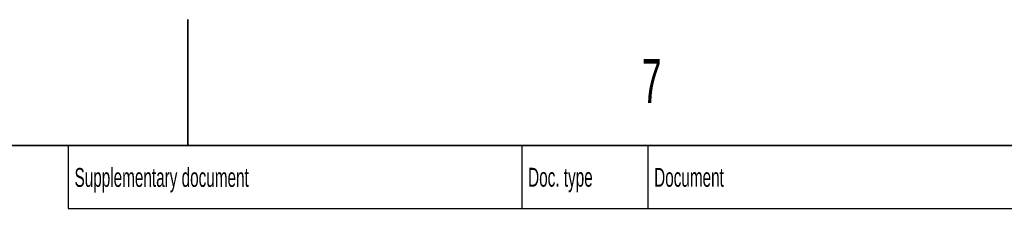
# Model space of a CAD drawing. Header units: millimetres. Extents: x 0 to 11920, y 0 to 8400.
# Tile 63 of 64: x 8683 to 10246, y 8100 to 8400. Entities that reach past the tile are written whole.
import ezdxf

# ---------------------------------------------------------------- set-up
doc = ezdxf.new("R2010")
doc.units = ezdxf.units.MM
doc.header["$LTSCALE"] = 20
doc.styles.add('SLDTEXTSTYLE0', font='TXT', dxfattribs={"width": 0.605})

msp = doc.modelspace()

# ---------------------------------------------------------------- linework, layer by layer
at = {"color": 7, "linetype": 'Continuous', "lineweight": 35}
for p, q in [((8950, 8200), (8950, 8400)), ((11720, 8200), (400, 8200))]:
    msp.add_line(p, q, dxfattribs=at)
at = {"color": 7, "linetype": 'Continuous', "lineweight": 25}
for p, q in [((8760, 8200), (8760, 8100)), ((9480, 8200), (9480, 8100)), ((9680, 8200), (9680, 8100)), ((8760, 8100), (11720, 8100))]:
    msp.add_line(p, q, dxfattribs=at)

# ---------------------------------------------------------------- texts
at = {"color": 7, "linetype": 'Continuous', "lineweight": 0, "attachment_point": 1, "style": 'SLDTEXTSTYLE0'}
for s, insert, char_height in [('7', (9670.34, 8337.44), 70), ('Supplementary document', (8770.02, 8164.14), 30), ('Doc. type', (9489.99, 8164.46), 30), ('Document', (9690.04, 8164.31), 30)]:
    msp.add_mtext(s, dxfattribs=dict(at, insert=insert, char_height=char_height))

doc.saveas('drawing.dxf')
